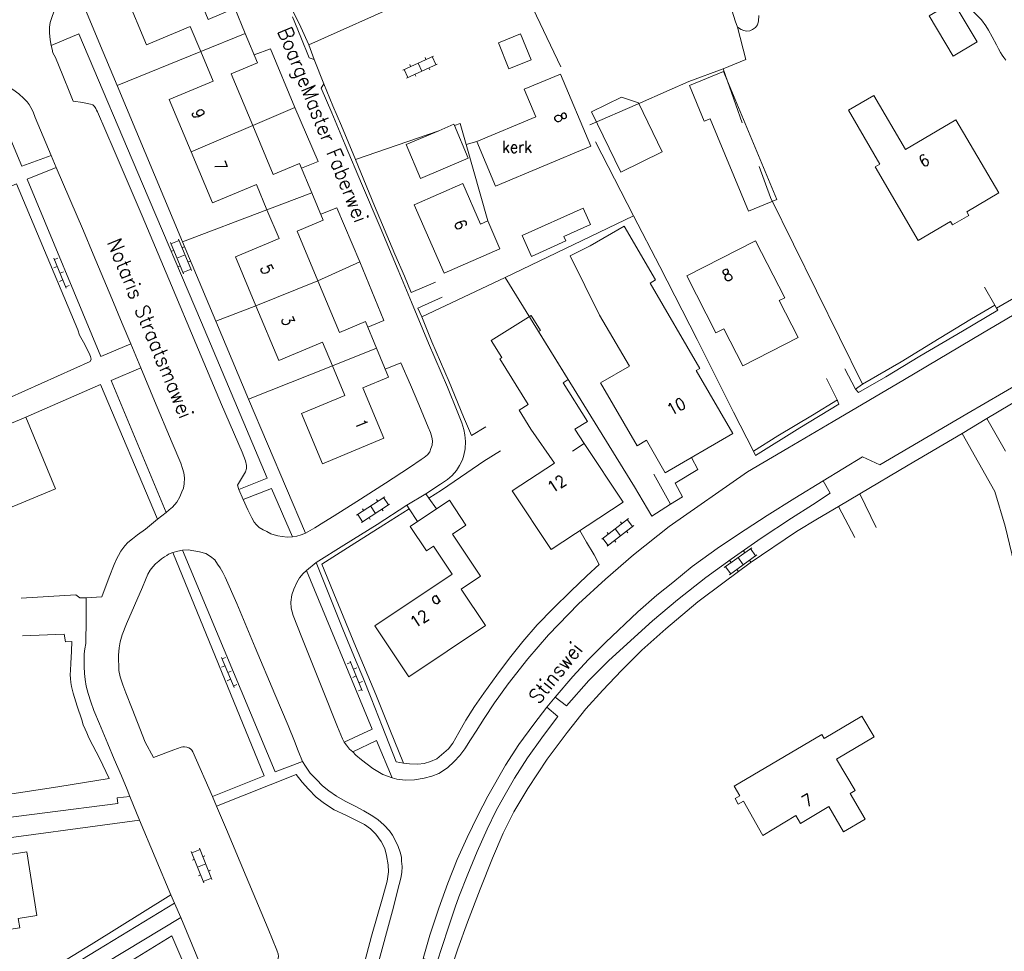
# Model space of a CAD drawing. Header units: metres. Extents: x 189705 to 199106, y 581686 to 588448.
# Tile 190 of 256: x 195020 to 195154, y 583639 to 583766. Entities that reach past the tile are written whole.
import ezdxf

# ---------------------------------------------------------------- set-up
doc = ezdxf.new("R2010")
doc.units = ezdxf.units.M
doc.layers.add('B-WA-OG-GBKN-G', color=7, linetype='Continuous', lineweight=18)
doc.styles.add('Style-STANDARD', font='STANDARD.shx')

msp = doc.modelspace()

# ---------------------------------------------------------------- linework, layer by layer
at = {"layer": 'B-WA-OG-GBKN-G'}
for p, q in [((195072.334, 583759.469), (195076.521, 583761.374)), ((195075.35, 583761.17), (195075.474, 583760.897)), ((195076.339, 583761.291), (195076.836, 583760.198)), ((195072.516, 583759.551), (195073.013, 583758.459)), ((195072.831, 583758.376), (195077.018, 583760.281)), ((195073.258, 583760.219), (195073.383, 583759.946)), ((195074.427, 583760.421), (195074.924, 583759.329)), ((195075.88, 583759.764), (195076.004, 583759.491)), ((195073.97, 583758.895), (195074.095, 583758.622)), ((195042.455, 583731.728), (195040.674, 583735.97)), ((195040.752, 583735.785), (195041.858, 583736.25)), ((195043.561, 583732.193), (195041.781, 583736.434)), ((195042.265, 583735.282), (195042.541, 583735.398)), ((195024.802, 583733.834), (195026.5, 583729.774)), ((195025.341, 583733.842), (195024.88, 583733.649)), ((195040.843, 583734.793), (195041.12, 583734.91)), ((195041.565, 583733.849), (195042.671, 583734.314)), ((195025.265, 583732.727), (195024.804, 583732.534)), ((195041.732, 583732.674), (195042.009, 583732.791)), ((195043.077, 583733.347), (195043.353, 583733.463)), ((195026.113, 583731.997), (195025.651, 583731.804)), ((195042.377, 583731.913), (195043.484, 583732.377)), ((195026.037, 583730.881), (195025.576, 583730.689)), ((195026.884, 583730.152), (195026.423, 583729.959)), ((195066.017, 583698.854), (195069.864, 583701.376)), ((195066.675, 583697.85), (195070.522, 583700.372)), ((195068.738, 583700.996), (195068.902, 583700.745)), ((195069.697, 583701.266), (195070.355, 583700.263)), ((195066.184, 583698.964), (195066.842, 583697.96)), ((195066.816, 583699.737), (195066.981, 583699.486)), ((195067.941, 583700.115), (195068.599, 583699.111)), ((195069.477, 583699.687), (195069.641, 583699.436)), ((195067.722, 583698.537), (195067.887, 583698.286)), ((195099.407, 583695.58), (195103.032, 583698.413)), ((195101.941, 583697.942), (195102.125, 583697.705)), ((195102.874, 583698.29), (195103.613, 583697.345)), ((195100.13, 583696.526), (195100.315, 583696.29)), ((195100.146, 583694.635), (195103.771, 583697.468)), ((195101.219, 583696.997), (195101.959, 583696.052)), ((195102.786, 583696.698), (195102.971, 583696.462)), ((195099.565, 583695.704), (195100.304, 583694.758)), ((195101.133, 583695.406), (195101.318, 583695.17)), ((195116.102, 583691.734), (195119.825, 583694.435)), ((195118.718, 583694.002), (195118.894, 583693.76)), ((195119.663, 583694.318), (195120.368, 583693.346)), ((195116.807, 583690.762), (195120.53, 583693.464)), ((195116.858, 583692.653), (195117.035, 583692.41)), ((195117.964, 583693.084), (195118.668, 583692.113)), ((195119.518, 583692.73), (195119.694, 583692.487)), ((195116.264, 583691.851), (195116.969, 583690.88)), ((195117.82, 583691.498), (195117.996, 583691.255)), ((195047.643, 583679.474), (195049.341, 583675.414)), ((195048.182, 583679.482), (195047.721, 583679.289)), ((195064.755, 583678.635), (195065.218, 583678.824)), ((195066.806, 583674.935), (195065.143, 583679.009)), ((195048.106, 583678.367), (195047.645, 583678.174)), ((195048.954, 583677.637), (195048.492, 583677.444)), ((195065.596, 583677.898), (195066.059, 583678.087)), ((195048.878, 583676.521), (195048.417, 583676.329)), ((195065.511, 583676.783), (195065.974, 583676.972)), ((195066.352, 583676.046), (195066.815, 583676.235)), ((195049.725, 583675.792), (195049.264, 583675.599)), ((195066.267, 583674.931), (195066.73, 583675.12)), ((195043.591, 583652.901), (195044.707, 583653.342)), ((195046.326, 583649.251), (195044.634, 583653.528)), ((195045.21, 583648.81), (195043.518, 583653.087)), ((195043.662, 583651.907), (195043.941, 583652.018)), ((195045.094, 583652.366), (195045.372, 583652.477)), ((195044.364, 583650.948), (195045.48, 583651.39)), ((195044.507, 583649.77), (195044.786, 583649.881)), ((195045.137, 583648.996), (195046.253, 583649.437)), ((195045.865, 583650.415), (195046.144, 583650.526))]:
    msp.add_line(p, q, dxfattribs=at)
at = {"layer": 'B-WA-OG-GBKN-G', "flags": 128}
for points in [[(195041.168, 583780.727), (195040.355, 583780.7), (195039.822, 583780.622), (195039.162, 583780.417), (195038.401, 583780.11), (195037.59, 583779.599), (195036.45, 583778.732), (195035.005, 583777.56), (195032.472, 583775.368), (195030.09, 583773.379), (195028.747, 583772.232), (195027.936, 583771.519), (195026.67, 583770.296), (195026.063, 583769.481), (195025.405, 583768.616), (195024.874, 583767.623), (195024.572, 583766.759), (195024.32, 583765.92), (195024.221, 583765.31), (195024.197, 583764.547), (195024.302, 583763.557), (195024.457, 583762.795)], [(195041.168, 583780.727), (195028.246, 583769.868), (195029.269, 583767.331), (195030.932, 583763.322), (195033.414, 583757.359), (195042.341, 583736.069), (195046.869, 583725.26), (195051.32, 583714.653), (195059.07, 583696.435)], [(195060.252, 583760.915), (195059.535, 583762.894), (195072.751, 583768.775), (195073.083, 583768.09), (195075.112, 583769.061), (195086.678, 583774.937), (195087.7, 583772.806), (195093.834, 583759.917)], [(195143.295, 583775.249), (195143.933, 583774.235), (195144.596, 583773.144), (195145.234, 583772.181), (195145.948, 583771.319), (195146.662, 583770.483), (195147.528, 583769.596), (195148.216, 583768.912), (195149.209, 583768.076), (195149.922, 583767.469), (195150.584, 583766.835), (195151.119, 583766.303), (195151.731, 583765.467), (195152.088, 583764.909), (195152.574, 583763.996), (195153.161, 583762.88), (195153.442, 583762.347), (195153.723, 583761.865), (195153.919, 583761.497), (195154.17, 583761.154), (195154.437, 583760.825)], [(195050.853, 583764.453), (195049.428, 583767.865), (195045.839, 583766.366), (195043.034, 583773.083), (195034.64, 583769.577), (195037.43, 583762.894), (195043.384, 583765.38), (195044.799, 583761.991)], [(195120.815, 583766.878), (195120.741, 583766.116), (195120.615, 583765.633), (195120.337, 583765.251), (195119.957, 583764.97), (195119.576, 583764.817), (195119.14, 583764.778), (195118.738, 583764.84), (195118.407, 583764.966), (195117.873, 583765.32), (195117.591, 583766.158), (195115.539, 583772.808)], [(195147.246, 583761.345), (195143.986, 583766.822), (195147.254, 583768.767), (195150.514, 583763.29), (195147.246, 583761.345)], [(195057.362, 583767.512), (195058.435, 583765.305), (195059.535, 583762.894)], [(195057.288, 583766.724), (195058.414, 583763.958), (195059.591, 583761.116), (195060.252, 583760.915)], [(195118.546, 583752.299), (195115.959, 583759.65), (195119.029, 583760.878), (195117.873, 583765.32)], [(195050.01, 583702.354), (195053.841, 583703.914), (195044.888, 583725.076), (195036.882, 583743.98), (195028.211, 583764.381), (195024.457, 583762.795)], [(195050.853, 583764.453), (195044.799, 583761.991)], [(195051.883, 583751.918), (195048.953, 583758.934), (195052.533, 583760.429), (195050.853, 583764.453)], [(195085.333, 583763.151), (195086.773, 583759.632), (195089.788, 583760.865), (195088.348, 583764.384), (195085.333, 583763.151)], [(195024.457, 583762.795), (195024.56, 583762.287), (195024.688, 583761.805), (195025.02, 583761.171), (195026.018, 583758.735), (195026.965, 583756.375)], [(195044.8, 583761.991), (195033.414, 583757.359)], [(195044.799, 583761.991), (195046.487, 583757.949), (195040.526, 583755.459), (195043.503, 583748.33)], [(195058.539, 583746.102), (195060.801, 583747.02), (195057.629, 583754.378), (195054.304, 583762.372), (195052.069, 583761.541)], [(195061.582, 583757.591), (195060.252, 583760.915)], [(195097.769, 583752.002), (195104.263, 583754.815), (195108.576, 583756.733), (195111.29, 583757.884), (195115.959, 583759.65)], [(195119.398, 583740.247), (195114.155, 583752.835), (195113.36, 583752.505), (195111.346, 583757.341), (195115.986, 583759.274), (195123.245, 583741.849), (195119.398, 583740.247)], [(195024.453, 583747.808), (195020.466, 583746.373), (195015.581, 583757.918)], [(195015.581, 583757.918), (195016.521, 583757.819), (195017.436, 583757.618), (195018.377, 583757.291), (195019.216, 583756.81), (195020.031, 583756.228), (195020.719, 583755.595), (195021.152, 583755.139), (195021.432, 583754.759)], [(195082.383, 583749.744), (195090.43, 583753.116), (195088.866, 583756.849), (195093.793, 583758.914), (195097.904, 583749.104), (195084.929, 583743.667), (195082.383, 583749.744)], [(195061.582, 583757.591), (195061.203, 583757.005), (195062.661, 583753.656), (195064.477, 583749.266), (195066.702, 583744.014), (195069.235, 583738.051), (195071.69, 583732.24), (195073.507, 583727.85), (195075.809, 583722.293), (195078.392, 583716.279), (195079.723, 583713.006), (195080.362, 583711.433), (195080.644, 583710.519), (195080.774, 583709.783), (195080.852, 583708.894), (195080.805, 583707.877), (195080.629, 583707.013), (195080.428, 583706.403), (195080.049, 583705.64), (195079.645, 583704.953), (195079.063, 583704.265), (195078.429, 583703.73), (195077.466, 583703.066), (195075.463, 583701.791)], [(195065.88, 583747.289), (195063.961, 583751.881), (195062.81, 583754.596), (195061.582, 583757.591)], [(195026.965, 583756.375), (195027.451, 583755.233), (195028.747, 583755.059), (195029.331, 583754.908), (195029.814, 583754.808), (195030.094, 583754.733), (195030.349, 583754.505), (195030.527, 583754.226), (195030.629, 583754.023), (195030.757, 583753.794), (195033.008, 583748.517), (195036.819, 583739.61), (195040.809, 583730.12), (195044.16, 583722.229), (195047.639, 583713.932), (195050.427, 583707.461), (195050.888, 583706.243), (195051.016, 583705.634), (195051.018, 583705.227), (195050.892, 583704.77)], [(195102, 583745.583), (195098.022, 583753.796), (195102.118, 583755.78), (195104.406, 583754.99), (195107.64, 583748.316), (195102, 583745.583)], [(195153.479, 583742.734), (195149.112, 583740.169), (195149.404, 583739.672), (195147.188, 583738.371), (195146.92, 583738.828), (195142.513, 583736.24), (195136.624, 583746.267), (195137.293, 583746.66), (195132.988, 583753.992), (195136.442, 583756.02), (195140.762, 583748.665), (195147.628, 583752.697), (195153.479, 583742.734)], [(195024.453, 583747.808), (195022.25, 583753.008), (195021.969, 583753.77), (195021.662, 583754.353), (195021.432, 583754.759)], [(195051.883, 583751.918), (195057.629, 583754.378)], [(195043.503, 583748.33), (195051.883, 583751.918)], [(195059.931, 583742.767), (195058.269, 583746.747), (195054.67, 583745.244), (195051.883, 583751.918)], [(195077.213, 583751.197), (195072.787, 583749.31), (195074.748, 583744.71), (195081.242, 583747.479), (195079.344, 583751.931)], [(195079.344, 583751.931), (195079.282, 583752.078), (195077.213, 583751.197)], [(195082.383, 583749.744), (195080.962, 583749.338), (195080.141, 583752.206), (195079.344, 583751.931)], [(195077.213, 583751.197), (195065.88, 583747.289)], [(195083.896, 583738.913), (195080.962, 583749.338)], [(195098.538, 583749.693), (195103.724, 583739.596)], [(195025.141, 583746.183), (195024.453, 583747.808)], [(195043.503, 583748.33), (195046.398, 583741.397), (195052.383, 583743.896), (195053.825, 583740.442)], [(195076.775, 583730.603), (195073.452, 583729.171), (195072.531, 583731.404), (195071.252, 583734.398), (195068.489, 583740.97), (195065.88, 583747.289)], [(195035.295, 583722.204), (195031.211, 583720.465), (195021.157, 583744.596), (195025.141, 583746.183)], [(195035.295, 583722.204), (195034.119, 583724.944), (195032.686, 583728.345), (195030.179, 583734.409), (195028.849, 583737.556), (195025.141, 583746.183)], [(195134.933, 583716.693), (195122.386, 583742.113), (195120.84, 583746.326)], [(195006.432, 583738.389), (195019.737, 583743.957), (195028.051, 583724.089), (195028.307, 583723.353), (195029.022, 583722.11), (195029.354, 583721.4), (195029.609, 583720.918), (195029.788, 583720.486), (195029.866, 583720.105), (195029.765, 583719.775), (195016.379, 583713.776)], [(195073.889, 583741.131), (195080.474, 583744.007), (195082.891, 583738.474), (195083.896, 583738.913), (195085.543, 583735.141), (195077.953, 583731.826), (195073.889, 583741.131)], [(195059.931, 583742.767), (195053.825, 583740.442)], [(195060.765, 583730.769), (195057.936, 583737.545), (195061.492, 583739.03), (195059.931, 583742.767)], [(195067.55, 583724.46), (195069.755, 583725.35), (195066.48, 583733.368), (195063.359, 583740.727), (195061.146, 583739.859)], [(195088.565, 583736.931), (195089.846, 583734.081), (195094.542, 583736.193), (195094.259, 583736.822), (195097.86, 583738.441), (195096.861, 583740.662), (195088.565, 583736.931)], [(195196.687, 583740.676), (195189.993, 583736.665), (195181.144, 583731.406), (195170.976, 583725.433), (195159.109, 583718.489), (195149.144, 583712.669), (195137.277, 583705.7), (195134.936, 583706.811), (195129.561, 583703.544)], [(195053.825, 583740.442), (195042.341, 583736.069)], [(195053.825, 583740.442), (195055.465, 583736.516), (195049.54, 583734.042), (195052.33, 583727.361)], [(195103.858, 583702.735), (195086.248, 583731.24), (195103.724, 583739.596)], [(195103.724, 583739.596), (195107.326, 583732.696), (195112.384, 583722.778), (195117.367, 583712.909)], [(195099.122, 583726.106), (195103.169, 583719.156), (195099.245, 583716.872), (195104.222, 583708.325), (195105.489, 583709.063), (195108.06, 583704.647), (195117.254, 583710.001), (195112.27, 583718.562), (195112.745, 583718.839), (195105.983, 583730.451), (195106.737, 583730.89), (195102.468, 583738.222), (195097.848, 583735.533)], [(195194.969, 583737.542), (195187.894, 583733.432), (195182.773, 583730.344), (195177.017, 583726.898), (195171.337, 583723.528), (195166.215, 583720.465), (195159.572, 583716.611), (195151.838, 583712.016)], [(195097.848, 583735.533), (195095.111, 583734.165), (195099.122, 583726.106)], [(195126.14, 583723.061), (195123.564, 583728.087), (195124.322, 583728.475), (195120.352, 583736.22), (195111.007, 583731.43), (195114.964, 583723.709), (195116.025, 583724.253), (195118.614, 583719.203), (195126.14, 583723.061)], [(195060.765, 583730.769), (195066.48, 583733.368)], [(195074.91, 583725.847), (195086.248, 583731.24)], [(195060.765, 583730.769), (195052.33, 583727.361)], [(195068.741, 583721.61), (195067.229, 583725.231), (195063.694, 583723.755), (195060.765, 583730.769)], [(195161.945, 583729.955), (195151.27, 583723.65), (195140.621, 583717.345), (195130.909, 583711.601), (195124.747, 583708.002), (195119.245, 583704.76), (195108.573, 583697.337), (195103.733, 583693.462), (195099.933, 583690.148), (195096.26, 583686.784), (195092.182, 583682.581), (195089.347, 583679.296), (195086.665, 583675.884), (195084.793, 583673.313), (195083.377, 583671.175), (195082.315, 583669.47), (195081.531, 583668.274), (195080.772, 583667.078), (195080.064, 583666.136), (195079.33, 583665.346), (195078.392, 583664.48), (195077.226, 583663.714), (195076.288, 583663.356), (195075.247, 583663.073), (195073.901, 583662.841), (195072.657, 583662.787), (195071.513, 583662.936), (195070.878, 583663.112)], [(195153.165, 583727.059), (195152.935, 583727.44), (195151.531, 583729.9)], [(195077.696, 583728.523), (195074.373, 583727.065), (195074.91, 583725.847), (195076.291, 583722.447), (195078.619, 583717.017), (195080.563, 583712.272), (195081.663, 583709.709), (195083.641, 583710.883)], [(195153.165, 583727.059), (195156.056, 583728.744)], [(195052.33, 583727.361), (195046.869, 583725.26)], [(195052.33, 583727.361), (195055.432, 583719.932), (195061.407, 583722.427), (195062.748, 583719.216)], [(195152.935, 583727.44), (195149.741, 583725.576), (195145.354, 583722.896), (195140.182, 583719.757), (195134.933, 583716.693)], [(195089.764, 583710.59), (195088.165, 583713.162), (195089.39, 583713.924), (195085.511, 583720.164), (195085.803, 583720.346), (195084.363, 583722.662), (195089.807, 583726.047), (195091.064, 583724.027), (195090.805, 583723.866), (195094.845, 583717.324), (195094.163, 583716.9), (195097.45, 583711.613), (195095.747, 583710.554)], [(195132.488, 583718.795), (195133.969, 583716.03), (195134.377, 583715.549), (195138.105, 583717.718), (195142.719, 583720.501), (195148.552, 583723.921), (195153.344, 583726.755), (195153.165, 583727.059)], [(195036.651, 583718.905), (195035.295, 583722.204)], [(195062.748, 583719.216), (195064.441, 583715.163), (195058.539, 583712.698), (195061.398, 583705.853), (195069.735, 583709.334), (195066.869, 583716.198), (195070.387, 583717.667), (195068.741, 583721.61)], [(195062.748, 583719.216), (195068.741, 583721.61)], [(195062.748, 583719.217), (195051.32, 583714.653)], [(195069.935, 583718.749), (195072.058, 583719.615), (195073.387, 583716.621), (195074.513, 583713.931), (195075.792, 583710.836), (195076.099, 583710.1), (195076.279, 583709.465), (195076.356, 583709.008), (195076.333, 583708.398), (195076.131, 583707.94), (195075.98, 583707.508), (195075.701, 583707.101), (195075.245, 583706.718), (195074.814, 583706.438), (195073.217, 583705.341), (195069.947, 583703.223), (195066.042, 583700.748), (195062.975, 583698.783), (195061.58, 583697.915), (195060.363, 583697.15), (195059.704, 583696.767), (195059.07, 583696.435)], [(195040.113, 583699.252), (195032.618, 583717.217), (195036.651, 583718.905)], [(195040.113, 583699.252), (195040.493, 583699.583), (195040.974, 583699.966), (195041.531, 583700.628), (195041.961, 583701.34), (195042.238, 583702.027), (195042.44, 583702.536), (195042.565, 583703.12), (195042.588, 583703.933), (195042.51, 583704.619), (195042.331, 583705.203), (195042.074, 583705.939), (195040.923, 583708.705), (195038.519, 583714.439), (195036.651, 583718.905)], [(195038.896, 583698.308), (195031.171, 583716.654), (195021.002, 583712.194)], [(195117.367, 583712.909), (195120.075, 583707.582), (195120.356, 583706.998), (195126.365, 583710.75), (195131.715, 583713.991), (195131.459, 583714.55), (195130.028, 583717.467)], [(195134.933, 583716.693), (195133.969, 583716.03)], [(195014.884, 583705.534), (195017.441, 583699.338), (195025.016, 583702.463), (195021.002, 583712.194), (195017.61, 583710.794), (195016.379, 583713.776), (195008.965, 583710.717), (195009.033, 583710.553)], [(195131.51, 583714.55), (195128.112, 583712.482), (195123.396, 583709.649), (195120.075, 583707.582)], [(195151.838, 583712.016), (195148.466, 583709.999)], [(195154.389, 583707.569), (195151.838, 583712.016)], [(195089.764, 583710.59), (195092.956, 583705.953)], [(195097.035, 583708.643), (195095.747, 583710.554)], [(195148.466, 583709.999), (195141.112, 583705.66), (195134.545, 583701.754)], [(195152.95, 583702.108), (195148.466, 583709.999)], [(195092.956, 583705.953), (195087.231, 583702.178), (195092.502, 583694.184), (195102.307, 583700.649), (195097.035, 583708.643)], [(195097.035, 583708.643), (195095.411, 583707.572)], [(195085.631, 583707.637), (195083.375, 583706.208), (195081.017, 583704.626), (195077.595, 583702.279), (195075.871, 583701.182), (195075.463, 583701.791)], [(195106.52, 583704.444), (195108.793, 583700.361), (195110.415, 583701.381), (195109.419, 583703.233), (195112.487, 583705.071), (195111.625, 583706.723)], [(195050.01, 583702.354), (195049.805, 583702.963), (195050.892, 583704.77)], [(195129.561, 583703.544), (195130.531, 583701.87), (195128.123, 583700.288), (195125.258, 583698.451), (195121.126, 583695.746), (195117.019, 583692.864), (195113.598, 583690.39), (195109.72, 583687.356), (195106.3, 583684.501), (195100.372, 583679.073), (195097.637, 583676.347), (195094.624, 583672.909), (195093.071, 583674.099)], [(195129.561, 583703.544), (195125.682, 583701.17), (195121.929, 583698.823), (195118.938, 583696.883), (195115.465, 583694.536), (195111.739, 583691.884), (195109.078, 583689.717), (195106.899, 583687.958), (195104.315, 583685.689), (195099.907, 583681.536), (195097.628, 583679.218), (195095.476, 583676.9), (195093.071, 583674.099)], [(195050.573, 583701.009), (195050.01, 583702.354)], [(195057.294, 583695.896), (195054.455, 583702.519), (195050.573, 583701.009)], [(195075.463, 583701.791), (195072.877, 583700.208), (195068.82, 583697.605), (195064.307, 583694.773), (195060.504, 583692.425)], [(195103.858, 583702.735), (195106.232, 583698.753), (195108.793, 583700.361)], [(195134.545, 583701.754), (195131.654, 583700.044)], [(195136.794, 583697.188), (195134.545, 583701.754)], [(195152.95, 583702.108), (195154.329, 583697.347), (195157.044, 583686.077), (195159.89, 583674.84), (195161.259, 583670.882), (195171.052, 583649.702), (195172.573, 583646.568), (195179.689, 583648.417), (195191.192, 583651.451)], [(195057.294, 583695.896), (195056.557, 583695.894), (195055.896, 583695.943), (195055.312, 583696.043), (195054.804, 583696.169), (195054.346, 583696.32), (195053.812, 583696.623), (195053.328, 583696.876), (195052.768, 583697.179), (195052.412, 583697.534), (195052.081, 583697.914), (195051.749, 583698.523), (195051.237, 583699.614), (195050.573, 583701.009)], [(195083.574, 583683.831), (195080.257, 583688.812), (195082.881, 583690.559), (195079.072, 583696.279), (195080.922, 583697.511), (195078.666, 583700.897), (195073.327, 583697.342), (195075.547, 583694.009), (195076.503, 583694.646), (195079.048, 583690.824), (195068.521, 583683.812), (195073.137, 583676.88), (195083.574, 583683.831)], [(195076.907, 583699.726), (195075.871, 583701.182)], [(195038.896, 583698.308), (195040.113, 583699.252)], [(195074.321, 583698.004), (195073.183, 583699.726), (195069.76, 583697.557), (195065.298, 583694.75), (195061.292, 583692.198), (195063.237, 583687.428), (195065.872, 583681.033), (195068.635, 583674.461), (195070.554, 583669.691), (195072.396, 583665.098)], [(195073.183, 583699.726), (195072.877, 583700.208)], [(195131.654, 583700.044), (195128.789, 583698.359), (195125.949, 583696.624), (195119.612, 583692.363), (195116.063, 583689.737), (195112.515, 583687.084), (195108.157, 583683.414), (195104.864, 583680.483), (195102.103, 583677.732), (195099.545, 583675.057), (195097.241, 583672.51), (195094.686, 583669.276), (195091.978, 583665.636), (195089.323, 583661.665), (195087.453, 583658.484), (195085.988, 583655.584), (195084.55, 583652.15), (195082.835, 583647.954), (195081.147, 583643.452), (195079.811, 583639.816), (195078.552, 583636.052)], [(195133.851, 583695.808), (195131.654, 583700.044)], [(195029.225, 583687.611), (195031.358, 583687.744), (195032.341, 583690.44), (195032.996, 583692.144), (195033.324, 583692.882), (195033.628, 583693.365), (195033.931, 583693.95), (195034.487, 583694.689), (195034.892, 583695.147), (195035.501, 583695.657), (195036.185, 583696.167), (195037.3, 583696.983), (195038.896, 583698.308)], [(195059.07, 583696.435), (195058.487, 583696.179), (195057.903, 583696), (195057.294, 583695.896)], [(195096.442, 583696.781), (195097.352, 583695.171), (195098.374, 583693.446), (195099.038, 583692.153), (195097.366, 583690.598), (195095.213, 583688.509), (195092.807, 583686.165), (195090.604, 583683.949), (195088.68, 583681.657), (195086.858, 583679.416), (195085.112, 583677.074), (195083.341, 583674.655), (195082.076, 583672.797), (195080.913, 583670.939), (195079.928, 583669.285), (195079.119, 583667.835), (195078.537, 583667.046), (195076.941, 583665.695), (195076.079, 583665.311), (195075.216, 583665.08), (195074.378, 583664.951), (195073.235, 583664.998), (195072.396, 583665.098), (195071.405, 583665.273), (195069.511, 583670.145), (195068.001, 583673.952), (195066.875, 583676.794), (195065.954, 583678.925), (195064.138, 583683.366), (195060.504, 583692.425)], [(195041.018, 583693.767), (195040.434, 583693.562), (195040.206, 583693.384), (195039.851, 583693.179), (195039.471, 583692.924), (195039.116, 583692.593), (195038.66, 583692.236), (195038.281, 583691.829), (195037.926, 583691.37), (195037.598, 583690.836), (195037.295, 583690.073), (195036.866, 583689.081), (195034.696, 583684.07), (195034.091, 583682.595), (195033.84, 583681.603), (195033.69, 583680.815), (195033.591, 583679.824), (195033.674, 583677.741), (195033.854, 583676.878), (195034.187, 583675.787), (195034.623, 583674.696)], [(195042.313, 583694.101), (195041.703, 583693.972), (195041.018, 583693.767)], [(195041.018, 583693.767), (195053.452, 583663.393), (195046.425, 583660.579)], [(195058.679, 583665.313), (195058.091, 583666.785), (195057.579, 583668.104), (195056.709, 583670.211), (195054.893, 583674.499), (195052.232, 583680.842), (195049.7, 583686.831), (195048.115, 583690.408), (195047.808, 583691.043), (195047.451, 583691.702), (195047.093, 583692.184), (195046.711, 583692.767), (195046.151, 583693.248), (195045.489, 583693.627), (195044.65, 583693.879), (195043.862, 583694.004), (195043.074, 583694.129), (195042.313, 583694.101)], [(195058.679, 583665.313), (195054.924, 583663.905), (195042.313, 583694.101)], [(195060.504, 583692.425), (195059.212, 583691.354)], [(195064.336, 583667.971), (195068.141, 583669.735), (195059.212, 583691.354), (195058.756, 583690.921), (195058.249, 583690.339), (195057.896, 583689.699), (195057.467, 583688.809), (195057.215, 583688.021), (195057.091, 583687.029), (195057.119, 583686.191), (195057.401, 583685.227), (195058.578, 583682.232), (195061.393, 583675.178), (195063.44, 583670.052), (195064.131, 583668.428)], [(195020.36, 583687.561), (195027.801, 583688.014), (195028.336, 583687.634), (195029.225, 583687.611)], [(195029.225, 583687.611), (195029.208, 583684.69), (195029.167, 583681.387), (195029.042, 583680.65), (195028.943, 583679.989), (195028.92, 583679.1), (195028.922, 583678.261), (195028.976, 583677.322), (195029.08, 583676.484), (195029.21, 583675.595), (195029.467, 583674.579), (195029.826, 583673.437), (195030.261, 583672.295), (195031.003, 583670.468), (195032.154, 583667.728), (195033.024, 583665.647), (195034.021, 583663.363), (195034.788, 583661.511), (195035.147, 583660.572)], [(195000, 583657.742), (195014.573, 583660.234), (195025.364, 583661.891), (195032.32, 583663.003), (195031.017, 583665.768), (195030.122, 583667.519), (195029.56, 583668.559), (195029.279, 583669.218), (195029.049, 583669.726), (195028.819, 583670.335), (195028.613, 583670.995), (195027.998, 583672.873), (195027.614, 583674.041), (195027.434, 583674.624), (195027.228, 583675.538), (195027.1, 583676.097), (195027.073, 583676.63), (195027.046, 583677.138), (195027.069, 583677.774), (195027.118, 583678.663), (195027.214, 583680.365), (195027.236, 583681.661)], [(195027.236, 583681.661), (195026.398, 583681.608), (195026.217, 583682.649), (195020.553, 583682.455)], [(195046.425, 583660.579), (195043.74, 583666.643), (195043.587, 583666.871), (195043.434, 583667.048), (195043.205, 583667.175), (195042.906, 583667.277), (195042.595, 583667.325), (195042.365, 583667.322), (195042.138, 583667.273), (195041.123, 583666.94), (195038.382, 583665.865), (195037.233, 583667.945), (195036.184, 583670.635), (195035.467, 583672.513), (195034.623, 583674.696)], [(195093.071, 583674.099), (195091.932, 583672.724)], [(195091.932, 583672.724), (195093.434, 583671.458), (195092.448, 583670.159), (195091.233, 583668.555), (195089.311, 583665.831), (195087.515, 583663.057), (195086.075, 583660.513), (195085.039, 583658.655), (195083.827, 583656.111), (195082.439, 583653.059), (195081.178, 583650.007), (195079.968, 583646.904), (195079.439, 583645.505), (195078.482, 583642.657), (195076.972, 583637.902), (195075.091, 583638.507)], [(195091.932, 583672.724), (195090.161, 583670.407), (195088.137, 583667.632), (195086.291, 583664.832), (195083.916, 583660.634), (195082.527, 583657.962), (195081.088, 583654.986), (195079.725, 583651.984), (195078.464, 583648.754), (195077.204, 583645.372), (195076.021, 583641.71), (195075.091, 583638.507)], [(195118.69, 583659.938), (195121.347, 583655.277), (195125.821, 583657.962), (195126.453, 583656.895), (195130.318, 583659.186), (195132.349, 583655.76), (195135.281, 583657.498), (195133.224, 583660.969), (195133.904, 583661.372), (195131.365, 583665.653), (195136.487, 583668.69), (195134.812, 583671.516), (195129.687, 583668.477), (195129.36, 583669.029), (195117.459, 583661.975), (195118.232, 583660.671), (195117.566, 583660.277), (195118.007, 583659.533), (195118.69, 583659.938)], [(195064.131, 583668.428), (195064.336, 583667.971)], [(195070.878, 583663.112), (195068.755, 583668.187), (195065.508, 583666.628)], [(195064.336, 583667.971), (195064.642, 583667.54), (195065.075, 583667.033), (195065.508, 583666.628)], [(195070.878, 583663.112), (195069.581, 583663.566), (195068.232, 583664.4), (195066.68, 583665.564), (195065.941, 583666.197), (195065.508, 583666.628)], [(195059.062, 583664.679), (195058.679, 583665.313)], [(195059.062, 583664.679), (195059.725, 583663.766), (195060.566, 583662.88), (195061.407, 583662.018), (195062.247, 583661.335), (195063.291, 583660.601), (195064.461, 583659.944), (195065.911, 583659.186), (195067.03, 583658.63), (195068.023, 583658.048), (195068.913, 583657.441), (195069.805, 583656.656), (195070.518, 583655.871), (195070.926, 583655.313), (195071.284, 583654.628), (195071.693, 583653.765), (195071.949, 583652.978), (195072.129, 583652.318), (195072.156, 583651.785), (195072.234, 583651.023), (195072.186, 583650.21), (195072.061, 583649.448), (195071.835, 583648.609), (195070.906, 583645.024), (195068.82, 583637.32)], [(195067.016, 583637.595), (195068.071, 583641.561), (195069.605, 583646.926), (195070.183, 583649.061), (195070.357, 583650.332), (195070.329, 583651.246), (195070.122, 583652.516), (195069.865, 583653.481), (195069.379, 583654.445), (195068.64, 583655.459), (195067.901, 583656.168), (195067.087, 583656.75), (195065.916, 583657.331), (195064.543, 583658.038), (195062.991, 583658.745), (195061.642, 583659.605), (195060.522, 583660.491), (195059.478, 583661.555), (195058.637, 583662.518), (195057.795, 583663.583), (195046.972, 583659.263)], [(195013.592, 583657.056), (195033.499, 583659.602), (195033.42, 583660.389), (195035.147, 583660.572)], [(195035.147, 583660.572), (195036.477, 583657.349)], [(195046.972, 583659.263), (195046.425, 583660.579)], [(195055.148, 583639.67), (195053.971, 583642.563), (195051.003, 583649.668), (195048.292, 583656.087), (195046.972, 583659.263)], [(195013.254, 583656.423), (195013.948, 583651.914), (195021.142, 583653.021), (195022.475, 583644.367), (195019.959, 583643.979), (195020.155, 583642.707), (195008.201, 583640.867), (195006.761, 583650.222), (195003.214, 583649.676), (195002.432, 583654.757), (195013.254, 583656.423)], [(195013.586, 583654.267), (195036.477, 583657.349)], [(195036.477, 583657.349), (195040.749, 583647.2), (195041.235, 583646.032)], [(195006.368, 583626.068), (195014.177, 583630.866), (195022.544, 583635.945), (195029.872, 583640.437), (195040.749, 583647.2)], [(195000, 583623.317), (195002.213, 583622.296), (195009.465, 583626.737), (195019.075, 583632.556), (195030.789, 583639.677), (195041.235, 583646.032)], [(195041.235, 583646.032), (195042.079, 583644.079)], [(195000, 583620.47), (195001.662, 583619.703), (195010.461, 583625.012), (195020.248, 583630.908), (195031.785, 583637.876), (195042.079, 583644.079)], [(195042.079, 583644.079), (195045.737, 583635.324), (195045.829, 583635.15), (195045.946, 583634.986), (195046.076, 583634.843), (195046.288, 583634.672), (195046.552, 583634.565), (195046.806, 583634.54), (195047.111, 583634.617), (195047.517, 583634.745), (195054.772, 583637.763), (195055.026, 583637.942), (195055.203, 583638.146), (195055.279, 583638.298), (195055.355, 583638.543), (195055.379, 583638.807), (195055.327, 583639.137), (195055.225, 583639.492), (195055.148, 583639.67)], [(195012.475, 583605.05), (195009.658, 583613.044), (195006.993, 583620.76), (195014.777, 583625.583), (195022.536, 583630.33), (195030.243, 583635.052), (195040.867, 583641.586), (195042.351, 583638.084), (195044.269, 583633.669), (195045.01, 583632.096)]]:
    msp.add_lwpolyline(points, dxfattribs=at)

# ---------------------------------------------------------------- texts
at = {"layer": 'B-WA-OG-GBKN-G', "style": 'Style-STANDARD'}
for s, height, rotation, p in [('BoargeMaster Faberwei', 2, 291.89715, (195055.236, 583764.791)), ('9', 1.6, 292.6419, (195043.494, 583753.773)), ('8', 1.6, 293.462, (195092.838, 583753.284)), ('7', 1.6, 292.6419, (195046.54, 583746.687)), ('6', 1.6, 30.1286, (195143.152, 583746.135)), ('6', 1.6, 293.07822, (195079.215, 583738.689)), ('Notaris Straatsmawei', 2, 292.46118, (195032, 583736)), ('5', 1.6, 292.6419, (195052.858, 583732.61)), ('8', 1.6, 26.23194, (195116.299, 583730.562)), ('3', 1.6, 292.6419, (195055.692, 583725.612)), ('10', 1.6, 28.35896, (195108.834, 583712.377)), ('1', 1.6, 292.33339, (195065.706, 583711.569)), ('12', 1.6, 33.29285, (195092.685, 583701.788)), ('a', 1.6, 33.83303, (195076.626, 583686.551)), ('12', 1.6, 33.00706, (195073.968, 583683.419)), ('Stinswei', 2, 51.00901, (195090.831, 583673.02)), ('7', 1.6, 29.87282, (195127.254, 583659.054))]:
    msp.add_text(s, height=height, rotation=rotation, dxfattribs=at).set_placement(p)
msp.add_text('kerk', height=1.6, dxfattribs=at).set_placement((195085.842, 583748.209))

doc.saveas('drawing.dxf')
